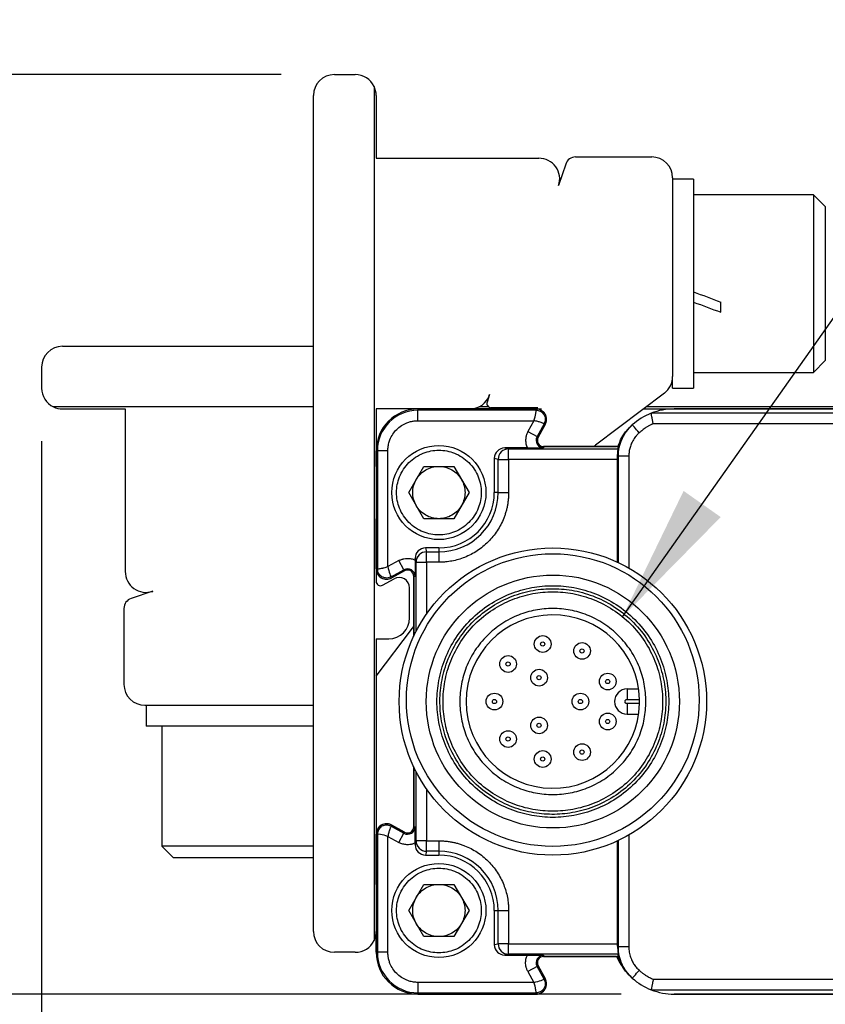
# Model space of a CAD drawing. Header units: millimetres. Extents: x 13 to 546, y 13 to 419.
# Tile 4 of 20: x 56 to 94, y 83 to 130. Entities that reach past the tile are written whole.
import ezdxf

# ---------------------------------------------------------------- set-up
doc = ezdxf.new("R2010")
doc.units = ezdxf.units.MM
doc.header["$LTSCALE"] = 2
doc.layers.add('DIMENSIONS', color=140, linetype='Continuous', lineweight=25)
doc.styles.add('SLDTEXTSTYLE0', font='TXT', dxfattribs={"width": 0.7})
doc.dimstyles.new('SLDDIMSTYLE0', dxfattribs={"dimtxt": 4.316016, "dimasz": 6.604, "dimexe": 0, "dimexo": 0.0625, "dimgap": 1.079004, "dimtad": 0, "dimtih": 1, "dimtoh": 1, "dimrnd": 1e-09, "dimzin": 12, "dimdsep": 46, "dimtxsty": 'SLDTEXTSTYLE0', "dimsah": 1, "dimcen": 0.09, "dimadec": 0, "dimazin": 3, "dimtfac": 1, "dimtofl": 0, "dimtmove": 0, "dimatfit": 3, "dimfxl": 0, "dimfrac": 2, "dimtolj": 1, "dimtzin": 12, "dimarcsym": 0})
doc.dimstyles.new('SLDDIMSTYLE1', dxfattribs={"dimtxt": 4.316016, "dimasz": 6.604, "dimexe": 0, "dimexo": 0.0625, "dimgap": 1.079004, "dimtad": 0, "dimtih": 1, "dimtoh": 1, "dimrnd": 1e-09, "dimzin": 4, "dimdsep": 46, "dimtxsty": 'SLDTEXTSTYLE0', "dimsah": 1, "dimcen": 0.09, "dimadec": 0, "dimazin": 1, "dimtfac": 1, "dimtofl": 0, "dimtmove": 0, "dimatfit": 3, "dimfxl": 0, "dimfrac": 2, "dimtolj": 1, "dimtzin": 12, "dimarcsym": 0})
doc.dimstyles.new('SLDDIMSTYLE2', dxfattribs={"dimtxt": 0.18, "dimasz": 6.604, "dimexe": 0, "dimexo": 0.0625, "dimgap": 0, "dimtad": 0, "dimtih": 1, "dimtoh": 1, "dimdec": 0, "dimrnd": 1e-09, "dimzin": 0, "dimdsep": 46, "dimtxsty": 'Standard', "dimsah": 1, "dimcen": 0.09, "dimadec": 0, "dimazin": 0, "dimtfac": 6.604, "dimtdec": 0, "dimtofl": 0, "dimtmove": 0, "dimatfit": 3, "dimfxl": 0, "dimfrac": 2, "dimtolj": 1, "dimtzin": 0, "dimarcsym": 0})

# ---------------------------------------------------------------- blocks, each defined once
blk = doc.blocks.new('_D_3')
at = {"layer": 'DIMENSIONS'}
for p, q in [((56.724, 109.735), (56.724, 59.104)), ((106.812, 94.735), (106.812, 59.104)), ((56.724, 65.454), (69.846, 65.454)), ((75.695, 65.454), (74.245, 65.454)), ((74.245, 65.454), (74.245, 58.595)), ((88.52, 65.454), (89.97, 65.454)), ((89.97, 65.454), (89.97, 58.595)), ((106.812, 65.454), (94.369, 65.454)), ((74.245, 58.595), (75.695, 58.595)), ((89.97, 58.595), (88.52, 58.595))]:
    blk.add_line(p, q, dxfattribs=at)
for points in [[(56.724, 65.454), (63.328, 64.438), (63.328, 66.47)], [(106.812, 65.454), (100.208, 66.47), (100.208, 64.438)]]:
    blk.add_solid(points, dxfattribs=at)
at = {"layer": 'DIMENSIONS', "char_height": 4.2333, "attachment_point": 1, "style": 'SLDTEXTSTYLE0'}
for s, insert in [('50.1', (75.695, 71.877)), ('1.97', (75.695, 64.052))]:
    blk.add_mtext(s, dxfattribs=dict(at, insert=insert))
blk = doc.blocks.new('_D_4')
at = {"layer": 'DIMENSIONS'}
for p, q in [((68.184, 127.275), (33.878, 127.275)), ((40.228, 127.275), (40.228, 113.604)), ((33.815, 105.778), (32.366, 105.778)), ((32.366, 105.778), (32.366, 98.919)), ((46.641, 105.778), (48.09, 105.778)), ((48.09, 105.778), (48.09, 98.919)), ((32.366, 98.919), (33.815, 98.919)), ((48.09, 98.919), (46.641, 98.919)), ((40.228, 83.275), (40.228, 97.953)), ((84.434, 83.275), (33.878, 83.275))]:
    blk.add_line(p, q, dxfattribs=at)
for points in [[(40.228, 127.275), (39.212, 120.671), (41.244, 120.671)], [(40.228, 83.275), (41.244, 89.879), (39.212, 89.879)]]:
    blk.add_solid(points, dxfattribs=at)
at = {"layer": 'DIMENSIONS', "char_height": 4.2333, "attachment_point": 1, "style": 'SLDTEXTSTYLE0'}
for s, insert in [('44.0', (33.815, 112.202)), ('1.73', (33.815, 104.376))]:
    blk.add_mtext(s, dxfattribs=dict(at, insert=insert))

msp = doc.modelspace()

# ---------------------------------------------------------------- linework, layer by layer
for p, q in [((70.724, 127.275), (71.724, 127.275)), ((69.724, 86.275), (69.724, 126.275)), ((72.624, 126.711), (72.624, 85.839)), ((72.724, 126.275), (72.724, 123.275)), ((72.724, 123.275), (80.501, 123.275)), ((81.79, 122.992), (81.45, 121.962)), ((82.265, 123.335), (85.903, 123.335)), ((86.903, 122.335), (86.903, 112.832)), ((87.903, 122.275), (86.903, 122.275)), ((87.903, 122.275), (87.903, 112.275)), ((93.637, 121.525), (87.903, 121.525)), ((94.203, 120.959), (93.637, 121.525)), ((93.637, 121.525), (93.637, 113.025)), ((94.203, 120.959), (94.203, 113.592)), ((89.203, 115.907), (89.203, 116.389)), ((57.724, 114.275), (69.724, 114.275)), ((93.637, 113.025), (94.203, 113.592)), ((56.724, 113.275), (56.724, 112.275)), ((86.903, 112.275), (86.903, 112.832)), ((87.903, 113.025), (93.637, 113.025)), ((86.903, 112.275), (87.903, 112.275)), ((78.15, 111.962), (78.03, 111.598)), ((86.507, 112.035), (83.211, 109.538)), ((69.724, 111.375), (57.288, 111.375)), ((57.724, 111.275), (60.724, 111.275)), ((60.724, 111.275), (60.724, 103.498)), ((74.724, 111.275), (72.724, 111.275)), ((72.724, 111.275), (72.724, 109.275)), ((80.374, 111.275), (74.724, 111.275)), ((74.724, 111.275), (74.724, 111.214)), ((74.724, 111.275), (80.374, 111.275)), ((74.724, 110.714), (74.724, 111.214)), ((80.374, 111.214), (74.724, 111.214)), ((78.1, 111.375), (77.637, 111.375)), ((80.458, 111.335), (78.22, 111.335)), ((80.374, 111.275), (80.374, 111.214)), ((80.374, 111.275), (80.638, 111.275)), ((85.505, 111.275), (86.974, 111.275)), ((98.16, 111.375), (85.637, 111.375)), ((103.186, 111.275), (86.974, 111.275)), ((86.974, 111.275), (103.176, 111.275)), ((100.088, 111.068), (85.877, 111.068)), ((74.724, 110.714), (80.27, 110.714)), ((80.27, 110.714), (79.981, 110.193)), ((80.758, 110.562), (80.418, 109.951)), ((80.811, 110.532), (80.471, 109.921)), ((80.811, 110.532), (80.471, 109.921)), ((80.758, 110.562), (80.811, 110.532)), ((84.83, 110.369), (84.744, 110.277)), ((100.088, 110.568), (85.976, 110.568)), ((79.981, 110.193), (80.418, 109.951)), ((80.471, 109.921), (80.418, 109.951)), ((78.874, 109.41), (79.059, 109.364)), ((79.954, 109.41), (78.874, 109.41)), ((79.059, 108.864), (79.059, 109.364)), ((79.059, 109.364), (84.305, 109.364)), ((80.734, 109.475), (80.734, 109.414)), ((84.297, 109.475), (80.734, 109.475)), ((80.734, 109.475), (84.224, 109.475)), ((72.724, 109.275), (72.724, 103.625)), ((72.724, 109.275), (72.785, 109.275)), ((72.724, 108.525), (72.724, 109.275)), ((73.285, 109.275), (72.785, 109.275)), ((72.785, 109.275), (72.785, 103.625)), ((73.285, 103.729), (73.285, 109.275)), ((78.559, 108.864), (78.374, 108.91)), ((78.374, 108.91), (78.374, 107.275)), ((78.559, 107.275), (78.559, 108.864)), ((78.559, 108.864), (79.059, 108.864)), ((79.059, 108.864), (79.059, 107.275)), ((84.27, 108.864), (79.059, 108.864)), ((84.307, 109.021), (84.27, 108.986)), ((84.27, 103.941), (84.27, 108.864)), ((84.307, 103.924), (84.307, 109.021)), ((84.807, 109.021), (84.807, 103.665)), ((74.28, 107.275), (75.002, 108.525)), ((75.002, 108.525), (76.445, 108.525)), ((76.445, 108.525), (77.167, 107.275)), ((75.002, 106.025), (74.28, 107.275)), ((77.167, 107.275), (76.445, 106.025)), ((78.559, 107.275), (78.374, 107.275)), ((78.559, 107.275), (79.059, 107.275)), ((72.724, 103.625), (72.724, 106.025)), ((76.445, 106.025), (75.002, 106.025)), ((75.089, 104.625), (75.135, 104.44)), ((75.724, 104.625), (75.089, 104.625)), ((75.724, 104.625), (75.724, 104.44)), ((75.135, 103.94), (75.135, 104.44)), ((75.135, 104.44), (75.724, 104.44)), ((75.724, 104.44), (75.724, 103.94)), ((73.805, 104.018), (73.285, 103.729)), ((74.048, 103.581), (73.805, 104.018)), ((74.635, 103.94), (74.589, 104.125)), ((74.589, 104.125), (74.589, 104.045)), ((74.635, 103.94), (75.135, 103.94)), ((74.635, 100.633), (74.635, 103.94)), ((75.724, 103.94), (75.135, 103.94)), ((75.135, 103.94), (75.135, 101.466)), ((72.785, 103.625), (72.724, 103.625)), ((72.724, 103.625), (72.724, 103.015)), ((73.437, 103.241), (74.048, 103.581)), ((73.466, 103.188), (73.437, 103.241)), ((74.078, 103.528), (73.466, 103.188)), ((74.078, 103.528), (73.466, 103.188)), ((74.048, 103.581), (74.078, 103.528)), ((74.524, 103.265), (74.524, 100.406)), ((74.585, 103.265), (74.524, 103.265)), ((74.524, 100.406), (74.524, 103.265)), ((73.021, 102.84), (73.581, 103.151)), ((74.324, 101.275), (74.324, 102.714)), ((62.037, 102.549), (61.007, 102.209)), ((60.664, 101.734), (60.664, 98.096)), ((72.724, 98.494), (74.461, 100.788)), ((72.724, 100.275), (73.324, 100.275)), ((72.724, 100.275), (72.724, 90.925)), ((84.724, 97.875), (84.724, 97.375)), ((84.724, 97.875), (85.28, 97.875)), ((61.664, 97.096), (69.724, 97.096)), ((61.724, 97.096), (61.724, 96.096)), ((84.724, 97.375), (85.322, 97.375)), ((84.724, 97.175), (84.724, 96.675)), ((85.322, 97.175), (84.724, 97.175)), ((84.724, 96.675), (85.28, 96.675)), ((65.681, 96.096), (61.724, 96.096)), ((62.474, 96.096), (62.474, 90.362)), ((69.724, 96.096), (65.681, 96.096)), ((74.524, 94.145), (74.524, 91.285)), ((74.524, 91.285), (74.524, 94.145)), ((74.635, 90.611), (74.635, 93.918)), ((75.135, 93.085), (75.135, 90.611)), ((73.437, 91.309), (73.466, 91.363)), ((73.437, 91.309), (74.048, 90.969)), ((74.078, 91.023), (73.466, 91.363)), ((73.466, 91.363), (74.078, 91.023)), ((73.805, 90.532), (74.048, 90.969)), ((74.078, 91.023), (74.048, 90.969)), ((74.524, 91.285), (74.585, 91.285)), ((72.724, 90.925), (72.785, 90.925)), ((72.724, 90.925), (72.724, 85.275)), ((72.724, 88.525), (72.724, 90.925)), ((72.785, 90.925), (72.785, 85.275)), ((73.285, 90.822), (73.805, 90.532)), ((73.285, 85.275), (73.285, 90.822)), ((74.589, 90.425), (74.635, 90.611)), ((74.589, 90.505), (74.589, 90.425)), ((75.135, 90.611), (74.635, 90.611)), ((75.135, 90.611), (75.724, 90.611)), ((75.135, 90.111), (75.135, 90.611)), ((75.724, 90.611), (75.724, 90.111)), ((84.27, 85.687), (84.27, 90.609)), ((84.307, 85.53), (84.307, 90.626)), ((84.807, 90.886), (84.807, 85.53)), ((62.474, 90.362), (63.04, 89.796)), ((65.838, 90.362), (62.474, 90.362)), ((69.724, 90.362), (65.838, 90.362)), ((75.135, 90.111), (75.089, 89.925)), ((75.724, 90.111), (75.135, 90.111)), ((75.724, 90.111), (75.724, 89.925)), ((65.956, 89.796), (63.04, 89.796)), ((69.724, 89.796), (65.956, 89.796)), ((75.089, 89.925), (75.724, 89.925)), ((74.28, 87.275), (75.002, 88.525)), ((75.002, 88.525), (76.445, 88.525)), ((76.445, 88.525), (77.167, 87.275)), ((75.002, 86.025), (74.28, 87.275)), ((77.167, 87.275), (76.445, 86.025)), ((78.374, 87.275), (78.559, 87.275)), ((78.374, 87.275), (78.374, 85.641)), ((78.559, 87.275), (79.059, 87.275)), ((78.559, 85.687), (78.559, 87.275)), ((79.059, 87.275), (79.059, 85.687)), ((72.724, 85.275), (72.724, 86.025)), ((76.445, 86.025), (75.002, 86.025)), ((78.374, 85.641), (78.559, 85.687)), ((79.059, 85.687), (78.559, 85.687)), ((79.059, 85.687), (84.27, 85.687)), ((79.059, 85.187), (79.059, 85.687)), ((84.27, 85.564), (84.307, 85.53)), ((71.724, 85.275), (70.724, 85.275)), ((72.724, 85.275), (72.785, 85.275)), ((73.285, 85.275), (72.785, 85.275)), ((79.059, 85.187), (78.874, 85.141)), ((78.874, 85.141), (79.954, 85.141)), ((84.305, 85.187), (79.059, 85.187)), ((80.734, 85.136), (80.734, 85.075)), ((80.734, 85.075), (84.297, 85.075)), ((84.224, 85.075), (80.734, 85.075)), ((80.418, 84.6), (79.981, 84.357)), ((79.981, 84.357), (80.27, 83.836)), ((80.418, 84.6), (80.471, 84.63)), ((80.758, 83.988), (80.418, 84.6)), ((80.471, 84.63), (80.811, 84.018)), ((80.471, 84.63), (80.811, 84.018)), ((80.811, 84.018), (80.758, 83.988)), ((84.744, 84.273), (84.83, 84.181)), ((85.976, 83.983), (100.088, 83.983)), ((80.27, 83.836), (74.724, 83.836)), ((74.724, 83.836), (74.724, 83.336)), ((85.877, 83.483), (100.088, 83.483)), ((74.724, 83.336), (80.374, 83.336)), ((74.724, 83.275), (74.724, 83.336)), ((74.724, 83.275), (80.374, 83.275)), ((80.374, 83.275), (74.724, 83.275)), ((80.374, 83.336), (80.374, 83.275)), ((86.974, 83.275), (103.186, 83.275)), ((103.176, 83.275), (86.974, 83.275))]:
    msp.add_line(p, q)
at = {"flags": 128}
for points in [[(83.118, 109.475), (83.145, 109.492), (83.211, 109.538)], [(74.461, 100.788), (74.507, 100.854), (74.524, 100.881)]]:
    msp.add_lwpolyline(points, dxfattribs=at)
for centre, radius in [((75.724, 107.275), 2.25), ((81.174, 97.275), 7.35), ((81.172, 97.345), 7), ((81.174, 97.275), 6.051), ((80.688, 100.027), 0.4), ((80.688, 100.027), 0.1), ((82.571, 99.695), 0.4), ((79.033, 99.071), 0.4), ((82.571, 99.695), 0.1), ((79.033, 99.071), 0.1), ((80.515, 98.417), 0.4), ((80.515, 98.417), 0.1), ((83.799, 98.231), 0.4), ((83.799, 98.231), 0.1), ((78.38, 97.275), 0.4), ((82.492, 97.275), 0.4), ((78.38, 97.275), 0.1), ((82.492, 97.275), 0.1), ((83.799, 96.32), 0.4), ((80.515, 96.134), 0.4), ((80.515, 96.134), 0.1), ((83.799, 96.32), 0.1), ((79.033, 95.479), 0.4), ((79.033, 95.479), 0.1), ((82.571, 94.856), 0.4), ((80.688, 94.524), 0.4), ((82.571, 94.856), 0.1), ((80.688, 94.524), 0.1), ((75.724, 87.275), 2.25)]:
    msp.add_circle(centre, radius)
for centre, radius, start, end in [((70.724, 126.275), 1, 90, 180), ((71.724, 126.275), 1, 25.8419, 90), ((71.724, 126.275), 1, 0, 25.8419), ((80.501, 122.275), 1, 341.7371, 90), ((82.265, 122.835), 0.5, 90, 161.7371), ((85.903, 122.335), 1, 0, 90), ((57.724, 113.275), 1, 90, 180), ((85.903, 112.832), 1, 307.1467, 0), ((57.724, 112.275), 1, 180, 244.1581), ((77.201, 112.275), 1, 270, 341.7371), ((57.724, 112.275), 1, 244.1581, 270), ((74.724, 109.275), 2, 90, 180), ((74.724, 109.275), 2, 90, 180), ((74.724, 109.275), 1.939, 90, 180), ((78.22, 111.535), 0.2, 161.7371, 270), ((80.374, 110.775), 0.5, 330.9454, 90), ((86.974, 108.275), 3.001, 90, 111.4428), ((86.974, 108.275), 3.001, 111.4429, 131.7934), ((86.974, 108.275), 3.001, 134.6827, 148.8703), ((80.734, 109.775), 0.361, 150.9454, 270), ((80.734, 109.775), 0.3, 150.9454, 270), ((80.734, 109.775), 0.3, 150.9454, 270), ((79.059, 108.864), 0.5, 90.0224, 135.0218), ((79.06, 108.863), 0.5, 135.0188, 179.9833), ((75.724, 107.275), 2.836, 270, 0), ((75.724, 107.275), 2.65, 270, 0), ((75.135, 103.94), 0.5, 134.9782, 179.9776), ((75.136, 103.939), 0.5, 90.0167, 134.9812), ((61.724, 103.498), 1, 180, 288.2629), ((73.224, 103.625), 0.5, 180, 299.0546), ((73.824, 102.714), 0.5, 0, 119.0546), ((74.224, 103.265), 0.361, 0, 119.0546), ((74.224, 103.265), 0.3, 0, 119.0546), ((74.224, 103.265), 0.3, 0, 119.0546), ((72.924, 103.015), 0.2, 180, 299.0546), ((61.164, 101.734), 0.5, 108.2629, 180), ((81.174, 97.275), 4.15, 1.3808, 358.6192), ((73.324, 101.275), 1, 270, 0), ((61.664, 98.096), 1, 180, 270), ((84.724, 97.275), 0.6, 90, 270), ((73.224, 90.925), 0.5, 60.9454, 180), ((74.224, 91.285), 0.361, 240.9454, 0), ((74.224, 91.285), 0.3, 240.9454, 0), ((74.224, 91.285), 0.3, 240.9454, 0), ((75.135, 90.611), 0.5, 180.0224, 225.0218), ((75.136, 90.611), 0.5, 225.0188, 269.9833), ((75.724, 87.275), 2.836, 360, 90), ((75.724, 87.275), 2.65, 0, 90), ((70.724, 86.275), 1, 180, 270), ((71.724, 86.275), 1, 334.1581, 0), ((71.724, 86.275), 1, 270, 334.1581), ((79.06, 85.687), 0.5, 180.0167, 224.9812), ((79.059, 85.687), 0.5, 224.9782, 269.9776), ((74.724, 85.275), 2, 180, 270), ((74.724, 85.275), 2, 180, 270), ((74.724, 85.275), 1.939, 180, 270), ((80.734, 84.775), 0.361, 90, 209.0546), ((80.734, 84.775), 0.3, 90, 209.0546), ((80.734, 84.775), 0.3, 90, 209.0546), ((86.974, 86.276), 3.001, 203.5869, 225.3173), ((80.374, 83.775), 0.5, 270, 29.0546), ((86.974, 86.276), 3.001, 228.2066, 248.5571), ((86.974, 86.276), 3.001, 248.5572, 270)]:
    msp.add_arc(centre, radius, start, end)
for centre, major_axis, ratio, start_param, end_param in [((89.203, 117.275), (11.046, -4.179), 0.070182, 4.621012, 4.738932), ((87.903, 117.275), (11.046, -4.179), 0.070182, 4.738932, 4.856852), ((78.874, 108.91), (0.485, -0.121), 0.999353, 1.815838, 3.386329), ((84.268, 108.864), (0, 0.5), 0.003491, 4.712389, 4.960038), ((75.089, 104.125), (0.121, -0.485), 0.999353, 2.896856, 4.467348), ((75.089, 90.426), (0.121, 0.485), 0.999353, 1.815838, 3.386329), ((78.874, 85.641), (0.485, 0.121), 0.999353, 2.896856, 4.467348), ((84.268, 85.687), (0, 0.5), 0.003491, 4.46474, 4.712389)]:
    msp.add_ellipse(centre, major_axis=major_axis, ratio=ratio, start_param=start_param, end_param=end_param)
for points, knots in [([(80.27, 110.714), (80.314, 110.836), (80.342, 110.965), (80.372, 111.155), (80.374, 111.213), (80.374, 111.214)], [0, 0, 0, 0, 0.5, 0.5, 1, 1, 1, 1]), ([(80.811, 110.532), (80.821, 110.552), (80.841, 110.59), (80.86, 110.652), (80.872, 110.716), (80.876, 110.803), (80.862, 110.911), (80.81, 111.031), (80.73, 111.135), (80.625, 111.213), (80.504, 111.266), (80.417, 111.272), (80.374, 111.275)], [0, 0, 0, 0, 0.063042, 0.125068, 0.187159, 0.250388, 0.375067, 0.500256, 0.624934, 0.750123, 0.874936, 1, 1, 1, 1]), ([(80.374, 111.214), (80.437, 111.214), (80.509, 111.2), (80.646, 111.128), (80.71, 111.07), (80.794, 110.926), (80.815, 110.842), (80.811, 110.687), (80.788, 110.617), (80.758, 110.562)], [0, 0, 0, 0, 0.25, 0.25, 0.5, 0.5, 0.75, 0.75, 1, 1, 1, 1]), ([(85.976, 110.568), (85.971, 110.59), (85.962, 110.633), (85.95, 110.695), (85.939, 110.751), (85.929, 110.801), (85.92, 110.846), (85.912, 110.885), (85.903, 110.932), (85.893, 110.984), (85.884, 111.033), (85.877, 111.063), (85.877, 111.066), (85.877, 111.068)], [0, 0, 0, 0, 0.0856307, 0.1664448, 0.2424453, 0.3136362, 0.3800223, 0.4416101, 0.498408, 0.6216924, 0.7480335, 0.8883815, 1, 1, 1, 1]), ([(73.285, 109.275), (73.286, 109.312), (73.287, 109.384), (73.3, 109.492), (73.32, 109.598), (73.348, 109.703), (73.405, 109.863), (73.512, 110.071), (73.699, 110.299), (73.928, 110.487), (74.157, 110.605), (74.365, 110.673), (74.543, 110.708), (74.663, 110.712), (74.724, 110.714)], [0, 0, 0, 0, 0.048274, 0.0961539, 0.1439149, 0.1918339, 0.2401853, 0.3699974, 0.5000481, 0.62986, 0.7599106, 0.8401006, 0.9197022, 1, 1, 1, 1]), ([(80.758, 110.562), (80.757, 110.563), (80.756, 110.563), (80.746, 110.568), (80.724, 110.579), (80.68, 110.597), (80.615, 110.622), (80.541, 110.648), (80.452, 110.674), (80.367, 110.697), (80.3, 110.709), (80.27, 110.714)], [0, 0, 0, 0, 0.068356, 0.125021, 0.249345, 0.373091, 0.496556, 0.654982, 0.744984, 0.88357, 1, 1, 1, 1]), ([(84.297, 109.475), (84.338, 109.621), (84.395, 109.76), (84.537, 110.023), (84.624, 110.148), (84.725, 110.261)], [0, 0, 0, 0, 0.5, 0.5, 1, 1, 1, 1]), ([(84.307, 109.021), (84.307, 109.301), (84.367, 109.581), (84.596, 110.093), (84.765, 110.325), (84.974, 110.512)], [0, 0, 0, 0, 0.5, 0.5, 1, 1, 1, 1]), ([(85.307, 110.139), (85.22, 110.237), (85.133, 110.334), (85.01, 110.472), (84.974, 110.512), (84.974, 110.512)], [0, 0, 0, 0, 0.5, 0.5, 1, 1, 1, 1]), ([(85.976, 110.568), (85.935, 110.549), (85.855, 110.513), (85.737, 110.45), (85.605, 110.37), (85.459, 110.269), (85.358, 110.182), (85.307, 110.139)], [0, 0, 0, 0, 0.166672, 0.333346, 0.500026, 0.75002, 1, 1, 1, 1]), ([(79.981, 110.193), (79.968, 110.169), (79.943, 110.121), (79.914, 110.045), (79.893, 109.967), (79.878, 109.887), (79.869, 109.765), (79.879, 109.6), (79.929, 109.473), (79.954, 109.41)], [0, 0, 0, 0, 0.100516, 0.199917, 0.299103, 0.398982, 0.500443, 0.749483, 1, 1, 1, 1]), ([(85.307, 110.139), (85.276, 110.11), (85.215, 110.052), (85.132, 109.957), (85.058, 109.855), (84.992, 109.747), (84.923, 109.609), (84.861, 109.437), (84.815, 109.231), (84.81, 109.091), (84.807, 109.021)], [0, 0, 0, 0, 0.100729, 0.20039, 0.299698, 0.399374, 0.50013, 0.667155, 0.832666, 1, 1, 1, 1]), ([(79.954, 109.41), (80.115, 109.41), (80.268, 109.41), (80.526, 109.412), (80.631, 109.413), (80.734, 109.414)], [0, 0, 0, 0, 0.5, 0.5, 1, 1, 1, 1]), ([(84.27, 108.986), (84.27, 109.093), (84.279, 109.189), (84.297, 109.325), (84.305, 109.363), (84.305, 109.364)], [0, 0, 0, 0, 0.5, 0.5, 1, 1, 1, 1]), ([(84.305, 109.364), (84.302, 109.382), (84.298, 109.42), (84.298, 109.457), (84.297, 109.475)], [0, 0, 0, 0, 0.507406, 1, 1, 1, 1]), ([(73.699, 107.275), (73.699, 107.148), (73.722, 106.894), (73.833, 106.516), (74.019, 106.155), (74.282, 105.834), (74.604, 105.57), (74.964, 105.385), (75.342, 105.274), (75.723, 105.239), (76.105, 105.274), (76.483, 105.384), (76.844, 105.57), (77.165, 105.834), (77.429, 106.155), (77.614, 106.515), (77.725, 106.893), (77.76, 107.275), (77.725, 107.657), (77.614, 108.035), (77.429, 108.395), (77.165, 108.717), (76.844, 108.98), (76.484, 109.166), (76.106, 109.277), (75.724, 109.312), (75.342, 109.277), (74.964, 109.166), (74.604, 108.98), (74.282, 108.717), (74.019, 108.395), (73.833, 108.035), (73.722, 107.657), (73.699, 107.403), (73.699, 107.275)], [0, 0, 0, 0, 0.0299905, 0.0600016, 0.0924795, 0.1249996, 0.1574775, 0.1899976, 0.2199778, 0.2499996, 0.2799797, 0.3100016, 0.3424795, 0.3749996, 0.4074775, 0.4399976, 0.4699778, 0.4999996, 0.5299797, 0.5600016, 0.5924795, 0.6249996, 0.6574775, 0.6899976, 0.7199778, 0.7499996, 0.7799797, 0.8100016, 0.8424795, 0.8749996, 0.9074775, 0.9399976, 0.9699885, 1, 1, 1, 1]), ([(84.807, 109.021), (84.748, 109.021), (84.685, 109.021), (84.562, 109.021), (84.503, 109.021), (84.405, 109.021), (84.367, 109.021), (84.318, 109.021), (84.307, 109.021), (84.307, 109.021)], [0, 0, 0, 0, 0.25, 0.25, 0.5, 0.5, 0.75, 0.75, 1, 1, 1, 1]), ([(74.641, 107.9), (74.75, 108.089), (74.91, 108.249), (75.288, 108.467), (75.506, 108.525), (75.724, 108.525)], [0, 0, 0, 0, 0.5, 0.5, 1, 1, 1, 1]), ([(75.724, 108.525), (75.942, 108.525), (76.16, 108.467), (76.538, 108.249), (76.697, 108.089), (76.806, 107.9)], [0, 0, 0, 0, 0.5, 0.5, 1, 1, 1, 1]), ([(74.641, 106.65), (74.532, 106.839), (74.474, 107.057), (74.474, 107.493), (74.532, 107.711), (74.641, 107.9)], [0, 0, 0, 0, 0.5, 0.5, 1, 1, 1, 1]), ([(76.806, 107.9), (76.915, 107.711), (76.974, 107.493), (76.974, 107.057), (76.915, 106.839), (76.806, 106.65)], [0, 0, 0, 0, 0.5, 0.5, 1, 1, 1, 1]), ([(79.059, 107.275), (79.058, 107.215), (79.056, 107.096), (79.041, 106.917), (79.017, 106.738), (78.984, 106.562), (78.94, 106.388), (78.888, 106.216), (78.808, 105.997), (78.689, 105.735), (78.517, 105.441), (78.316, 105.165), (78.086, 104.913), (77.833, 104.683), (77.467, 104.415), (76.975, 104.161), (76.454, 104.008), (76.078, 103.955), (75.869, 103.941), (75.764, 103.94), (75.724, 103.94)], [0, 0, 0, 0, 0.0342973, 0.0685946, 0.1028919, 0.1371892, 0.1714865, 0.2057838, 0.2400811, 0.305071, 0.3700648, 0.4351241, 0.5001663, 0.5654918, 0.6301547, 0.7600755, 0.8799368, 0.9396841, 0.9770699, 1, 1, 1, 1]), ([(75.724, 106.025), (75.506, 106.025), (75.288, 106.084), (74.91, 106.302), (74.75, 106.461), (74.641, 106.65)], [0, 0, 0, 0, 0.5, 0.5, 1, 1, 1, 1]), ([(76.806, 106.65), (76.697, 106.461), (76.538, 106.302), (76.16, 106.084), (75.942, 106.025), (75.724, 106.025)], [0, 0, 0, 0, 0.5, 0.5, 1, 1, 1, 1]), ([(73.805, 104.018), (73.826, 104.029), (73.866, 104.05), (73.929, 104.076), (73.99, 104.095), (74.077, 104.116), (74.213, 104.132), (74.364, 104.12), (74.484, 104.088), (74.548, 104.064), (74.579, 104.05), (74.589, 104.045)], [0, 0, 0, 0, 0.0836289, 0.1672676, 0.2509268, 0.3189732, 0.5002244, 0.7506151, 0.874587, 0.9576903, 1, 1, 1, 1]), ([(72.785, 103.625), (72.786, 103.625), (72.788, 103.625), (72.8, 103.626), (72.825, 103.627), (72.869, 103.632), (72.939, 103.642), (73.018, 103.656), (73.109, 103.677), (73.194, 103.697), (73.256, 103.719), (73.285, 103.729)], [0, 0, 0, 0, 0.081058, 0.146498, 0.249385, 0.373742, 0.496586, 0.659277, 0.749836, 0.886231, 1, 1, 1, 1]), ([(73.285, 103.729), (73.306, 103.601), (73.344, 103.475), (73.41, 103.294), (73.436, 103.242), (73.437, 103.241)], [0, 0, 0, 0, 0.5, 0.5, 1, 1, 1, 1]), ([(74.589, 104.045), (74.589, 103.884), (74.589, 103.731), (74.587, 103.473), (74.586, 103.368), (74.585, 103.265)], [0, 0, 0, 0, 0.5, 0.5, 1, 1, 1, 1]), ([(72.724, 103.625), (72.724, 103.603), (72.726, 103.56), (72.739, 103.496), (72.76, 103.435), (72.798, 103.357), (72.863, 103.269), (72.967, 103.19), (73.088, 103.137), (73.217, 103.12), (73.348, 103.133), (73.427, 103.17), (73.466, 103.188)], [0, 0, 0, 0, 0.063042, 0.125068, 0.187159, 0.250388, 0.375067, 0.500256, 0.624934, 0.750123, 0.874936, 1, 1, 1, 1]), ([(73.437, 103.241), (73.382, 103.211), (73.312, 103.188), (73.158, 103.184), (73.073, 103.204), (72.929, 103.289), (72.871, 103.353), (72.799, 103.49), (72.785, 103.562), (72.785, 103.625)], [0, 0, 0, 0, 0.25, 0.25, 0.5, 0.5, 0.75, 0.75, 1, 1, 1, 1]), ([(81.174, 102.818), (80.836, 102.818), (80.14, 102.754), (79.107, 102.457), (78.113, 101.943), (77.227, 101.223), (76.507, 100.336), (75.992, 99.343), (75.695, 98.31), (75.6, 97.275), (75.695, 96.241), (75.992, 95.208), (76.507, 94.214), (77.227, 93.328), (78.113, 92.608), (79.107, 92.093), (80.14, 91.796), (81.174, 91.701), (82.209, 91.796), (83.242, 92.093), (84.235, 92.608), (85.121, 93.328), (85.841, 94.214), (86.356, 95.208), (86.653, 96.241), (86.748, 97.275), (86.653, 98.31), (86.356, 99.343), (85.841, 100.336), (85.121, 101.223), (84.235, 101.943), (83.242, 102.457), (82.209, 102.754), (81.512, 102.818), (81.174, 102.818)], [0, 0, 0, 0, 0.029129, 0.060003, 0.09216, 0.125, 0.15784, 0.189997, 0.220871, 0.25, 0.279129, 0.310003, 0.34216, 0.375, 0.40784, 0.439997, 0.470871, 0.5, 0.529129, 0.560003, 0.59216, 0.625, 0.65784, 0.689997, 0.720871, 0.75, 0.779129, 0.810003, 0.84216, 0.875, 0.90784, 0.939997, 0.970871, 1, 1, 1, 1]), ([(75.774, 97.194), (75.779, 96.865), (75.852, 96.187), (76.156, 95.185), (76.672, 94.225), (77.386, 93.372), (78.26, 92.684), (79.236, 92.197), (80.246, 91.923), (81.255, 91.846), (82.262, 91.953), (83.264, 92.258), (84.224, 92.774), (85.077, 93.488), (85.765, 94.362), (86.252, 95.337), (86.526, 96.348), (86.603, 97.357), (86.496, 98.363), (86.191, 99.365), (85.675, 100.325), (84.961, 101.178), (84.087, 101.867), (83.112, 102.353), (82.101, 102.628), (81.092, 102.705), (80.086, 102.597), (79.084, 102.293), (78.124, 101.777), (77.271, 101.063), (76.582, 100.189), (76.096, 99.213), (75.821, 98.203), (75.769, 97.523), (75.774, 97.194)], [0, 0, 0, 0, 0.029129, 0.060003, 0.09216, 0.125, 0.15784, 0.189997, 0.220871, 0.25, 0.279129, 0.310003, 0.34216, 0.375, 0.40784, 0.439997, 0.470871, 0.5, 0.529129, 0.560003, 0.59216, 0.625, 0.65784, 0.689997, 0.720871, 0.75, 0.779129, 0.810003, 0.84216, 0.875, 0.90784, 0.939997, 0.970871, 1, 1, 1, 1]), ([(86.424, 97.275), (86.424, 97.595), (86.363, 98.255), (86.082, 99.234), (85.594, 100.174), (84.912, 101.014), (84.073, 101.696), (83.132, 102.183), (82.153, 102.465), (81.174, 102.555), (80.194, 102.465), (79.215, 102.183), (78.275, 101.696), (77.435, 101.014), (76.753, 100.174), (76.265, 99.234), (75.984, 98.255), (75.894, 97.275), (75.984, 96.295), (76.265, 95.317), (76.753, 94.376), (77.435, 93.536), (78.275, 92.854), (79.215, 92.367), (80.194, 92.086), (81.174, 91.996), (82.153, 92.086), (83.132, 92.367), (84.073, 92.854), (84.912, 93.536), (85.594, 94.376), (86.082, 95.317), (86.363, 96.295), (86.424, 96.955), (86.424, 97.275)], [0, 0, 0, 0, 0.029129, 0.060003, 0.09216, 0.125, 0.15784, 0.189997, 0.220871, 0.25, 0.279129, 0.310003, 0.34216, 0.375, 0.40784, 0.439997, 0.470871, 0.5, 0.529129, 0.560003, 0.59216, 0.625, 0.65784, 0.689997, 0.720871, 0.75, 0.779129, 0.810003, 0.84216, 0.875, 0.90784, 0.939997, 0.970871, 1, 1, 1, 1]), ([(76.724, 97.275), (76.724, 97.555), (76.775, 98.114), (77.017, 98.942), (77.426, 99.733), (78.005, 100.444), (78.716, 101.022), (79.507, 101.431), (80.335, 101.674), (81.173, 101.751), (82.013, 101.674), (82.841, 101.431), (83.631, 101.022), (84.343, 100.444), (84.921, 99.733), (85.33, 98.942), (85.572, 98.114), (85.649, 97.275), (85.572, 96.436), (85.33, 95.608), (84.921, 94.818), (84.343, 94.106), (83.631, 93.528), (82.841, 93.119), (82.013, 92.877), (81.174, 92.799), (80.335, 92.877), (79.507, 93.119), (78.716, 93.528), (78.005, 94.106), (77.426, 94.818), (77.018, 95.608), (76.775, 96.436), (76.724, 96.996), (76.724, 97.275)], [0, 0, 0, 0, 0.029998, 0.060005, 0.092161, 0.125, 0.157838, 0.189994, 0.219988, 0.25, 0.279993, 0.310005, 0.342161, 0.375, 0.407838, 0.439994, 0.469988, 0.5, 0.529993, 0.560005, 0.592161, 0.625, 0.657838, 0.689994, 0.719988, 0.75, 0.779993, 0.810005, 0.842161, 0.875, 0.907838, 0.939994, 0.969993, 1, 1, 1, 1]), ([(84.624, 97.275), (84.624, 97.284), (84.625, 97.301), (84.636, 97.326), (84.655, 97.35), (84.684, 97.371), (84.71, 97.374), (84.724, 97.375)], [0, 0, 0, 0, 0.166274, 0.329193, 0.500398, 0.747479, 1, 1, 1, 1]), ([(84.724, 97.175), (84.715, 97.176), (84.698, 97.177), (84.673, 97.188), (84.649, 97.206), (84.627, 97.236), (84.625, 97.262), (84.624, 97.275)], [0, 0, 0, 0, 0.166274, 0.329193, 0.500398, 0.747479, 1, 1, 1, 1]), ([(73.466, 91.363), (73.447, 91.372), (73.408, 91.392), (73.347, 91.412), (73.283, 91.424), (73.196, 91.428), (73.088, 91.413), (72.968, 91.361), (72.863, 91.281), (72.785, 91.176), (72.733, 91.056), (72.727, 90.969), (72.724, 90.925)], [0, 0, 0, 0, 0.063042, 0.125068, 0.187159, 0.250388, 0.375067, 0.500256, 0.624934, 0.750123, 0.874936, 1, 1, 1, 1]), ([(73.437, 91.309), (73.37, 91.346), (73.294, 91.365), (73.142, 91.363), (73.067, 91.342), (72.936, 91.265), (72.88, 91.209), (72.805, 91.077), (72.785, 91.001), (72.785, 90.925)], [0, 0, 0, 0, 0.25, 0.25, 0.5, 0.5, 0.75, 0.75, 1, 1, 1, 1]), ([(73.437, 91.309), (73.436, 91.309), (73.436, 91.307), (73.431, 91.298), (73.42, 91.276), (73.402, 91.232), (73.377, 91.167), (73.351, 91.092), (73.325, 91.004), (73.302, 90.918), (73.29, 90.852), (73.285, 90.822)], [0, 0, 0, 0, 0.068359, 0.125021, 0.249345, 0.373091, 0.496556, 0.654978, 0.744984, 0.88357, 1, 1, 1, 1]), ([(74.589, 90.505), (74.589, 90.667), (74.589, 90.819), (74.587, 91.077), (74.586, 91.182), (74.585, 91.285)], [0, 0, 0, 0, 0.5, 0.5, 1, 1, 1, 1]), ([(73.285, 90.822), (73.163, 90.865), (73.034, 90.893), (72.844, 90.924), (72.786, 90.925), (72.785, 90.925)], [0, 0, 0, 0, 0.5, 0.5, 1, 1, 1, 1]), ([(74.589, 90.505), (74.568, 90.496), (74.527, 90.478), (74.462, 90.457), (74.4, 90.441), (74.311, 90.426), (74.175, 90.42), (74.025, 90.442), (73.907, 90.483), (73.845, 90.511), (73.816, 90.527), (73.805, 90.532)], [0, 0, 0, 0, 0.0836289, 0.1672676, 0.2509268, 0.3189732, 0.5002244, 0.7506151, 0.874587, 0.9576903, 1, 1, 1, 1]), ([(75.724, 90.611), (75.784, 90.61), (75.903, 90.608), (76.082, 90.593), (76.26, 90.569), (76.437, 90.535), (76.611, 90.492), (76.783, 90.44), (77.002, 90.36), (77.264, 90.24), (77.558, 90.069), (77.834, 89.867), (78.086, 89.637), (78.315, 89.385), (78.584, 89.018), (78.838, 88.527), (78.991, 88.005), (79.044, 87.63), (79.058, 87.421), (79.059, 87.315), (79.059, 87.275)], [0, 0, 0, 0, 0.034297, 0.068595, 0.102892, 0.137189, 0.171487, 0.205784, 0.240081, 0.305071, 0.370065, 0.435124, 0.500166, 0.565492, 0.630155, 0.760076, 0.879937, 0.939684, 0.97707, 1, 1, 1, 1]), ([(73.699, 87.275), (73.699, 87.148), (73.722, 86.894), (73.833, 86.516), (74.019, 86.155), (74.282, 85.834), (74.604, 85.57), (74.964, 85.385), (75.342, 85.274), (75.723, 85.239), (76.105, 85.274), (76.483, 85.384), (76.844, 85.57), (77.165, 85.834), (77.429, 86.155), (77.614, 86.515), (77.725, 86.893), (77.76, 87.275), (77.725, 87.657), (77.614, 88.035), (77.429, 88.395), (77.165, 88.717), (76.844, 88.98), (76.484, 89.166), (76.106, 89.277), (75.724, 89.312), (75.342, 89.277), (74.964, 89.166), (74.604, 88.98), (74.282, 88.717), (74.019, 88.395), (73.833, 88.035), (73.722, 87.657), (73.699, 87.403), (73.699, 87.275)], [0, 0, 0, 0, 0.02999, 0.060002, 0.09248, 0.125, 0.157478, 0.189998, 0.219978, 0.25, 0.27998, 0.310002, 0.34248, 0.375, 0.407478, 0.439998, 0.469978, 0.5, 0.52998, 0.560002, 0.59248, 0.625, 0.657478, 0.689998, 0.719978, 0.75, 0.77998, 0.810002, 0.84248, 0.875, 0.907478, 0.939998, 0.969989, 1, 1, 1, 1]), ([(74.641, 87.9), (74.75, 88.089), (74.91, 88.249), (75.288, 88.467), (75.506, 88.525), (75.724, 88.525)], [0, 0, 0, 0, 0.5, 0.5, 1, 1, 1, 1]), ([(75.724, 88.525), (75.942, 88.525), (76.16, 88.467), (76.538, 88.249), (76.697, 88.089), (76.806, 87.9)], [0, 0, 0, 0, 0.5, 0.5, 1, 1, 1, 1]), ([(74.641, 86.65), (74.532, 86.839), (74.474, 87.057), (74.474, 87.493), (74.532, 87.711), (74.641, 87.9)], [0, 0, 0, 0, 0.5, 0.5, 1, 1, 1, 1]), ([(76.806, 87.9), (76.915, 87.711), (76.974, 87.493), (76.974, 87.057), (76.915, 86.839), (76.806, 86.65)], [0, 0, 0, 0, 0.5, 0.5, 1, 1, 1, 1]), ([(75.724, 86.025), (75.506, 86.025), (75.288, 86.084), (74.91, 86.302), (74.75, 86.461), (74.641, 86.65)], [0, 0, 0, 0, 0.5, 0.5, 1, 1, 1, 1]), ([(76.806, 86.65), (76.697, 86.461), (76.538, 86.302), (76.16, 86.084), (75.942, 86.025), (75.724, 86.025)], [0, 0, 0, 0, 0.5, 0.5, 1, 1, 1, 1]), ([(84.27, 85.564), (84.27, 85.457), (84.279, 85.362), (84.297, 85.226), (84.305, 85.188), (84.305, 85.187)], [0, 0, 0, 0, 0.5, 0.5, 1, 1, 1, 1]), ([(84.807, 85.53), (84.676, 85.53), (84.546, 85.53), (84.361, 85.53), (84.307, 85.53), (84.307, 85.53)], [0, 0, 0, 0, 0.5, 0.5, 1, 1, 1, 1]), ([(84.974, 84.039), (84.765, 84.226), (84.596, 84.457), (84.367, 84.969), (84.307, 85.25), (84.307, 85.53)], [0, 0, 0, 0, 0.5, 0.5, 1, 1, 1, 1]), ([(84.807, 85.53), (84.808, 85.488), (84.81, 85.403), (84.826, 85.278), (84.852, 85.155), (84.889, 85.034), (84.946, 84.891), (85.032, 84.729), (85.156, 84.558), (85.256, 84.461), (85.307, 84.412)], [0, 0, 0, 0, 0.100716, 0.20037, 0.299677, 0.399356, 0.500121, 0.667119, 0.832633, 1, 1, 1, 1]), ([(74.724, 83.836), (74.687, 83.837), (74.615, 83.839), (74.507, 83.851), (74.401, 83.871), (74.296, 83.9), (74.136, 83.957), (73.928, 84.064), (73.699, 84.251), (73.512, 84.479), (73.394, 84.709), (73.326, 84.916), (73.291, 85.094), (73.287, 85.215), (73.285, 85.275)], [0, 0, 0, 0, 0.048274, 0.096154, 0.143915, 0.191834, 0.240185, 0.369997, 0.500048, 0.62986, 0.759911, 0.840101, 0.919702, 1, 1, 1, 1]), ([(79.981, 84.357), (79.97, 84.377), (79.949, 84.417), (79.923, 84.48), (79.903, 84.541), (79.882, 84.629), (79.867, 84.764), (79.879, 84.916), (79.911, 85.036), (79.935, 85.099), (79.949, 85.13), (79.954, 85.141)], [0, 0, 0, 0, 0.083629, 0.167268, 0.250927, 0.318973, 0.500224, 0.750615, 0.874587, 0.95769, 1, 1, 1, 1]), ([(79.954, 85.141), (80.115, 85.141), (80.268, 85.14), (80.526, 85.138), (80.631, 85.137), (80.734, 85.136)], [0, 0, 0, 0, 0.5, 0.5, 1, 1, 1, 1]), ([(84.297, 85.075), (84.298, 85.094), (84.298, 85.131), (84.302, 85.168), (84.305, 85.187)], [0, 0, 0, 0, 0.492594, 1, 1, 1, 1]), ([(84.725, 84.289), (84.624, 84.403), (84.539, 84.526), (84.396, 84.788), (84.338, 84.929), (84.297, 85.075)], [0, 0, 0, 0, 0.5, 0.5, 1, 1, 1, 1]), ([(84.974, 84.039), (84.974, 84.039), (85.01, 84.079), (85.133, 84.217), (85.22, 84.314), (85.307, 84.412)], [0, 0, 0, 0, 0.5, 0.5, 1, 1, 1, 1]), ([(85.307, 84.412), (85.341, 84.383), (85.408, 84.324), (85.514, 84.244), (85.642, 84.157), (85.795, 84.066), (85.915, 84.011), (85.976, 83.983)], [0, 0, 0, 0, 0.166671, 0.333344, 0.500023, 0.750019, 1, 1, 1, 1]), ([(80.27, 83.836), (80.398, 83.857), (80.524, 83.896), (80.705, 83.961), (80.757, 83.988), (80.758, 83.988)], [0, 0, 0, 0, 0.5, 0.5, 1, 1, 1, 1]), ([(80.374, 83.275), (80.396, 83.276), (80.439, 83.278), (80.503, 83.29), (80.564, 83.311), (80.642, 83.349), (80.73, 83.415), (80.809, 83.519), (80.862, 83.639), (80.879, 83.769), (80.866, 83.9), (80.829, 83.979), (80.811, 84.018)], [0, 0, 0, 0, 0.063042, 0.125068, 0.187159, 0.250388, 0.375067, 0.500256, 0.624934, 0.750123, 0.874936, 1, 1, 1, 1]), ([(80.758, 83.988), (80.788, 83.933), (80.811, 83.864), (80.815, 83.709), (80.795, 83.625), (80.71, 83.481), (80.646, 83.422), (80.509, 83.351), (80.437, 83.336), (80.374, 83.336)], [0, 0, 0, 0, 0.25, 0.25, 0.5, 0.5, 0.75, 0.75, 1, 1, 1, 1]), ([(85.976, 83.983), (85.972, 83.963), (85.964, 83.924), (85.952, 83.868), (85.942, 83.818), (85.931, 83.761), (85.918, 83.697), (85.899, 83.603), (85.885, 83.527), (85.879, 83.495), (85.876, 83.485), (85.877, 83.484), (85.877, 83.483)], [0, 0, 0, 0, 0.07844, 0.151113, 0.217997, 0.279075, 0.387614, 0.498915, 0.746509, 0.887683, 0.921001, 1, 1, 1, 1]), ([(80.374, 83.336), (80.374, 83.337), (80.374, 83.339), (80.373, 83.352), (80.372, 83.376), (80.367, 83.421), (80.357, 83.49), (80.343, 83.57), (80.322, 83.661), (80.302, 83.746), (80.28, 83.808), (80.27, 83.836)], [0, 0, 0, 0, 0.08117, 0.146698, 0.249385, 0.373762, 0.496586, 0.659271, 0.749835, 0.886231, 1, 1, 1, 1])]:
    msp.add_open_spline(points, degree=3, knots=knots)
msp.add_open_spline([(85.322, 97.175), (85.324, 97.242), (85.324, 97.309), (85.322, 97.375)], degree=3)

# ---------------------------------------------------------------- dimensions: what is measured, and where the dimension line sits
at = {"layer": 'DIMENSIONS'}
dim = msp.add_linear_dim(base=(40.228, 127.275), p1=(86.974, 83.275), p2=(70.724, 127.275), angle=90, dimstyle='SLDDIMSTYLE1', dxfattribs=at)
dim.commit()
dim.dimension.update_dxf_attribs({"geometry": '_D_4', "text_midpoint": (40.228, 105.778), "dimtype": 160})
dim = msp.add_linear_dim(base=(56.724, 65.454), p1=(106.812, 97.275), p2=(56.724, 112.275), dimstyle='SLDDIMSTYLE0', dxfattribs=at)
dim.commit()
dim.dimension.update_dxf_attribs({"geometry": '_D_3', "text_midpoint": (82.107, 65.454), "dimtype": 160})

# ---------------------------------------------------------------- leaders
msp.add_leader([(84.508, 101.331), (104.663, 129.903), (117.362, 129.903)], dimstyle='SLDDIMSTYLE2', dxfattribs=at)

doc.saveas('drawing.dxf')
